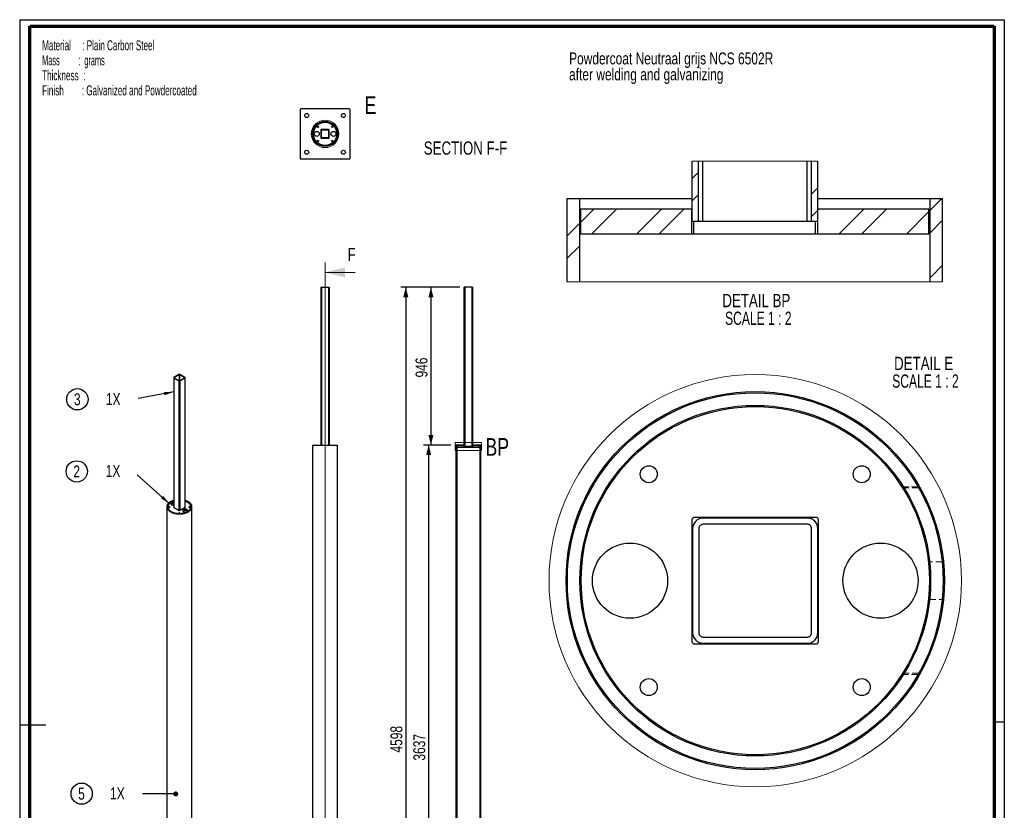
# Paper-space layout 'MA-KB-Support Samenstelling' of a CAD drawing. Header units: millimetres. Extents: x 7 to 203, y 7 to 289.
# Tile 4 of 4: x 7 to 203, y 131 to 289. Entities that reach past the tile are written whole.
import ezdxf

# ---------------------------------------------------------------- set-up
doc = ezdxf.new("R2010")
doc.units = ezdxf.units.MM
doc.linetypes.add('HIDDEN', pattern=[1.905, 1.27, -0.635])
for name, color, linetype in [('FORMAT', 7, 'Continuous'), ('LAYER2', 7, 'Continuous'), ('LOGO', 7, 'Continuous')]:
    doc.layers.add(name, color=color, linetype=linetype)
doc.styles.add('SLDTEXTSTYLE1', font='TXT', dxfattribs={"width": 0.75})
doc.styles.add('SLDTEXTSTYLE11', font='TXT', dxfattribs={"width": 0.681818})
doc.styles.add('SLDTEXTSTYLE15', font='TXT', dxfattribs={"width": 0.55})
doc.styles.add('SLDTEXTSTYLE7', font='TXT', dxfattribs={"width": 0.605})
doc.dimstyles.new('SLDDIMSTYLE0', dxfattribs={"dimtxt": 2.38125, "dimasz": 2, "dimexe": 0, "dimexo": 0.0625, "dimgap": 0.595313, "dimtad": 1, "dimlfac": 30, "dimrnd": 1e-09, "dimzin": 12, "dimdsep": 46, "dimtxsty": 'SLDTEXTSTYLE1', "dimsah": 1, "dimcen": 0.09, "dimadec": 0, "dimazin": 3, "dimtfac": 1, "dimtofl": 0, "dimtmove": 0, "dimatfit": 3, "dimfxl": 1, "dimfrac": 2, "dimtolj": 1, "dimtzin": 12, "dimarcsym": 0})
doc.dimstyles.new('SLDDIMSTYLE2', dxfattribs={"dimtxt": 0.18, "dimasz": 2, "dimexe": 0, "dimexo": 0.0625, "dimgap": 0, "dimtad": 0, "dimtih": 1, "dimtoh": 1, "dimdec": 0, "dimrnd": 1e-09, "dimzin": 0, "dimdsep": 46, "dimtxsty": 'Standard', "dimsah": 1, "dimcen": 0.09, "dimadec": 0, "dimazin": 0, "dimtfac": 2, "dimtdec": 0, "dimtofl": 0, "dimtmove": 0, "dimatfit": 3, "dimfxl": 1, "dimfrac": 2, "dimtolj": 1, "dimtzin": 0, "dimarcsym": 0})
doc.dimstyles.new('SLDDIMSTYLE4', dxfattribs={"dimtxt": 0.18, "dimasz": 1, "dimexe": 0, "dimexo": 0.0625, "dimgap": 0, "dimtad": 0, "dimtih": 1, "dimtoh": 1, "dimdec": 0, "dimrnd": 1e-09, "dimzin": 0, "dimdsep": 46, "dimtxsty": 'Standard', "dimblk1": 'DOT', "dimblk2": 'DOT', "dimsah": 1, "dimcen": 0.09, "dimadec": 0, "dimazin": 0, "dimtfac": 1, "dimtdec": 0, "dimtofl": 0, "dimtmove": 0, "dimatfit": 3, "dimldrblk": 'DOT', "dimfxl": 1, "dimfrac": 2, "dimtolj": 1, "dimtzin": 0, "dimarcsym": 0})

# ---------------------------------------------------------------- blocks, each defined once
blk = doc.blocks.new('SW_NOTE_0_72')
at = {"layer": 'LOGO', "color": 0, "char_height": 2.3813, "attachment_point": 1, "style": 'SLDTEXTSTYLE1'}
for s, insert in [('Powdercoat Neutraal grijs NCS 6502R', (0, 3.07)), ('after welding and galvanizing', (0, -0.11))]:
    blk.add_mtext(s, dxfattribs=dict(at, insert=insert))
blk = doc.blocks.new('SW_NOTE_0_73')
at = {"layer": 'FORMAT', "color": 0, "char_height": 2, "attachment_point": 1}
for s, insert, style in [('Material     : Plain Carbon Steel', (0, 2.58), 'SLDTEXTSTYLE7'), ('Mass         :  grams', (0, -0.42), 'SLDTEXTSTYLE15'), ('Thickness  :', (0, -3.42), 'SLDTEXTSTYLE7'), ('Finish        : Galvanized and Powdercoated', (0, -6.42), 'SLDTEXTSTYLE7')]:
    blk.add_mtext(s, dxfattribs=dict(at, insert=insert, style=style))
blk = doc.blocks.new('SW_NOTE_0_74')
at = {"layer": 'LOGO', "color": 0}
blk.add_circle((-12.05, 0.7), 2.12, dxfattribs=at)
at = {"layer": 'LOGO', "color": 0, "attachment_point": 2, "style": 'SLDTEXTSTYLE1'}
for s, insert, char_height in [('1X', (-4.81, 2), 2.381), ('2', (-12.07, 1.89), 2.38)]:
    blk.add_mtext(s, dxfattribs=dict(at, insert=insert, char_height=char_height))
blk = doc.blocks.new('SW_NOTE_0_76')
at = {"layer": 'LOGO', "color": 0}
blk.add_circle((-12.16, -0.16), 2.12, dxfattribs=at)
at = {"layer": 'LOGO', "color": 0, "attachment_point": 2, "style": 'SLDTEXTSTYLE1'}
for s, insert, char_height in [('3', (-12.18, 1.03), 2.38), ('1X', (-5.01, 1.06), 2.381)]:
    blk.add_mtext(s, dxfattribs=dict(at, insert=insert, char_height=char_height))
blk = doc.blocks.new('SW_NOTE_0_78')
at = {"layer": 'LOGO', "color": 0}
blk.add_circle((-12.16, 0.01), 2.12, dxfattribs=at)
at = {"layer": 'LOGO', "color": 0, "attachment_point": 2, "style": 'SLDTEXTSTYLE1'}
for s, insert, char_height in [('5', (-12.19, 1.2), 2.38), ('1X', (-5.02, 1.26), 2.381)]:
    blk.add_mtext(s, dxfattribs=dict(at, insert=insert, char_height=char_height))
blk = doc.blocks.new('_Dot')
at = {"color": 0, "linetype": 'ByBlock', "lineweight": -2}
blk.add_line((-0.5, 0), (-1, 0), dxfattribs=at)
at = {"color": 0, "linetype": 'ByBlock', "const_width": 0.5}
blk.add_lwpolyline([(-0.25, 0, 1), (0.25, 0, 1)], format="xyb", close=True, dxfattribs=at)
blk = doc.blocks.new('_D_15')
at = {"layer": 'LOGO'}
for p, q in [((94.58, 235.61), (87.92, 235.61)), ((88.92, 235.61), (88.92, 204.08)), ((92.91, 204.08), (87.92, 204.08))]:
    blk.add_line(p, q, dxfattribs=at)
for points in [[(88.92, 235.61), (88.42, 233.61), (89.42, 233.61)], [(88.92, 204.08), (89.42, 206.08), (88.42, 206.08)]]:
    blk.add_solid(points, dxfattribs=at)
at = {"layer": 'LOGO', "insert": (85.85, 217.58), "char_height": 2.381, "attachment_point": 1, "rotation": 90, "style": 'SLDTEXTSTYLE1'}
blk.add_mtext('946', dxfattribs=at)
blk = doc.blocks.new('_D_16')
at = {"layer": 'LOGO'}
for p, q in [((92.91, 204.08), (87.47, 204.08)), ((88.47, 204.08), (88.47, 82.84)), ((90.41, 82.84), (87.47, 82.84))]:
    blk.add_line(p, q, dxfattribs=at)
for points in [[(88.47, 204.08), (87.97, 202.08), (88.97, 202.08)], [(88.47, 82.84), (88.97, 84.84), (87.97, 84.84)]]:
    blk.add_solid(points, dxfattribs=at)
at = {"layer": 'LOGO', "insert": (85.4, 141.09), "char_height": 2.381, "attachment_point": 1, "rotation": 90, "style": 'SLDTEXTSTYLE1'}
blk.add_mtext('3637', dxfattribs=at)
blk = doc.blocks.new('_D_17')
at = {"layer": 'LOGO'}
for p, q in [((94.66, 235.61), (82.91, 235.61)), ((83.91, 235.61), (83.91, 82.34)), ((92.15, 82.34), (82.91, 82.34))]:
    blk.add_line(p, q, dxfattribs=at)
for points in [[(83.91, 235.61), (83.41, 233.61), (84.41, 233.61)], [(83.91, 82.34), (84.41, 84.34), (83.41, 84.34)]]:
    blk.add_solid(points, dxfattribs=at)
at = {"layer": 'LOGO', "insert": (80.84, 142.7), "char_height": 2.381, "attachment_point": 1, "rotation": 90, "style": 'SLDTEXTSTYLE1'}
blk.add_mtext('4598', dxfattribs=at)
blk = doc.blocks.new('SW_NOTE_0_81')
at = {"layer": 'LOGO', "color": 0, "attachment_point": 2}
for s, insert, char_height, style in [('DETAIL E', (6.86, 3.41), 2.646, 'SLDTEXTSTYLE1'), ('SCALE 1 : 2', (7.22, -0.12), 2.6458, 'SLDTEXTSTYLE11')]:
    blk.add_mtext(s, dxfattribs=dict(at, insert=insert, char_height=char_height, style=style))
blk = doc.blocks.new('SW_HATCH_5')
at = {"color": 0, "linetype": 'Continuous', "lineweight": 18}
for p, q in [((25, 11.53), (26.25, 12.78)), ((25, 7.04), (26.25, 8.29)), ((48.75, 8.34), (50, 9.59)), ((72.5, 5.15), (74.76, 7.41)), ((2.75, 2.75), (5.41, 5.41)), ((4.9, 0.41), (9.9, 5.41)), ((13.88, 0.41), (18.88, 5.41)), ((18.37, 0.41), (23.37, 5.41)), ((48.75, 3.85), (50, 5.1)), ((50.13, 5.22), (50.31, 5.41)), ((54.29, 0.41), (59.29, 5.41)), ((58.78, 0.41), (63.78, 5.41)), ((67.76, 0.41), (72.25, 4.9)), ((0, 0), (2.5, 2.5)), ((72.5, 0.66), (75, 3.16)), ((0, -4.49), (2.5, -1.99)), ((72.5, -8.32), (75, -5.82))]:
    blk.add_line(p, q, dxfattribs=at)
blk = doc.blocks.new('SW_NOTE_0_82')
at = {"layer": 'LOGO', "color": 0, "attachment_point": 2}
for s, insert, char_height, style in [('DETAIL BP', (7.94, 3.41), 2.646, 'SLDTEXTSTYLE1'), ('SCALE 1 : 2', (8.33, -0.12), 2.6458, 'SLDTEXTSTYLE11')]:
    blk.add_mtext(s, dxfattribs=dict(at, insert=insert, char_height=char_height, style=style))

psp = doc.layouts.new('MA-KB-Support Samenstelling')

# ---------------------------------------------------------------- hatches: boundary and pattern name
at = {"linetype": 'Continuous', "lineweight": 18}
h = psp.add_hatch(dxfattribs=at)
h.set_pattern_fill('ANSI32', style=0)
h.paths.add_polyline_path([(95.58015, 235.60844), (95.58015, 203.77511), (95.66348, 203.77511), (95.66348, 235.60844)], flags=0)
h = psp.add_hatch(dxfattribs=at)
h.set_pattern_fill('ANSI32', style=0)
h.paths.add_polyline_path([(97.24682, 203.77511), (97.24682, 235.60844), (97.16348, 235.60844), (97.16348, 203.77511)], flags=0)
h = psp.add_hatch(dxfattribs=at)
h.set_pattern_fill('ANSI32', style=0)
h.paths.add_polyline_path([(93.91348, 82.54177), (94.08015, 82.54177), (94.08015, 204.07511), (93.91348, 204.07511)], flags=0)
h = psp.add_hatch(dxfattribs=at)
h.set_pattern_fill('ANSI32', style=0)
h.paths.add_polyline_path([(95.57182, 203.94177), (94.09682, 203.94177), (94.09682, 203.60844), (95.57182, 203.60844)], flags=0)
h = psp.add_hatch(dxfattribs=at)
h.set_pattern_fill('ANSI32', style=0)
h.paths.add_polyline_path([(97.25515, 203.60844), (98.73015, 203.60844), (98.73015, 203.94177), (97.25515, 203.94177)], flags=0)
h = psp.add_hatch(dxfattribs=at)
h.set_pattern_fill('ANSI32', style=0)
h.paths.add_polyline_path([(98.74682, 82.54177), (98.91348, 82.54177), (98.91348, 204.07511), (98.74682, 204.07511)], flags=0)

# ---------------------------------------------------------------- linework, layer by layer
at = {"color": 7, "linetype": 'Continuous', "lineweight": 25}
for p, q in [((72.62822, 271.21873), (62.96155, 271.21873)), ((62.79488, 271.05207), (62.79488, 261.3854)), ((72.79488, 261.3854), (72.79488, 271.05207)), ((66.95322, 267.02707), (66.95322, 265.4104)), ((66.96155, 266.91207), (66.96155, 265.5254)), ((68.60322, 267.0604), (66.98655, 267.0604)), ((66.98655, 265.37707), (68.60322, 265.37707)), ((67.04488, 266.91207), (67.04488, 265.5254)), ((68.48822, 267.05207), (67.10155, 267.05207)), ((68.48822, 266.96873), (67.10155, 266.96873)), ((67.10155, 265.46873), (68.48822, 265.46873)), ((67.10155, 265.3854), (68.48822, 265.3854)), ((68.54488, 265.5254), (68.54488, 266.91207)), ((68.62822, 265.5254), (68.62822, 266.91207)), ((68.63655, 265.4104), (68.63655, 267.02707)), ((70.28266, 266.46873), (70.28235, 266.46873)), ((70.28235, 265.96873), (70.28236, 265.96873)), ((62.96155, 261.21873), (72.62822, 261.21873)), ((141.04087, 248.71703), (141.04087, 260.75478)), ((142.29087, 248.71703), (142.29087, 260.75478)), ((143.14087, 260.75478), (143.14087, 248.71703)), ((163.94087, 260.75478), (163.94087, 248.71703)), ((164.79087, 260.75478), (164.79087, 248.71703)), ((166.04087, 260.75478), (166.04087, 248.71703)), ((116.04087, 253.217), (116.04087, 236.67928)), ((118.54087, 253.217), (116.04087, 253.217)), ((118.54087, 253.217), (118.54087, 236.67928)), ((141.04087, 253.217), (118.54087, 253.217)), ((188.54087, 253.217), (166.04087, 253.217)), ((188.54087, 236.67928), (188.54087, 253.217)), ((191.04087, 253.217), (188.54087, 253.217)), ((191.04087, 236.67928), (191.04087, 253.217)), ((118.79087, 251.21703), (118.79087, 246.21703)), ((140.91587, 251.21703), (118.79087, 251.21703)), ((140.91587, 251.21703), (140.91587, 246.21703)), ((141.04087, 251.21703), (140.91587, 251.21703)), ((166.16587, 251.21703), (166.04087, 251.21703)), ((166.16587, 246.21703), (166.16587, 251.21703)), ((188.29087, 251.21703), (166.16587, 251.21703)), ((188.29087, 246.21703), (188.29087, 251.21703)), ((142.29087, 248.71703), (141.04087, 248.71703)), ((143.14087, 248.71703), (142.29087, 248.71703)), ((163.94087, 248.71703), (143.14087, 248.71703)), ((164.79087, 248.71703), (163.94087, 248.71703)), ((166.04087, 248.71703), (164.79087, 248.71703)), ((140.91587, 246.21703), (118.79087, 246.21703)), ((141.41587, 246.21703), (140.91587, 246.21703)), ((165.66587, 246.21703), (141.41587, 246.21703)), ((166.16587, 246.21703), (165.66587, 246.21703)), ((188.29087, 246.21703), (166.16587, 246.21703)), ((66.96155, 235.60844), (66.96155, 204.07511)), ((66.96155, 235.60844), (67.10155, 235.60844)), ((67.10155, 235.60844), (68.48822, 235.60844)), ((68.48822, 235.60844), (68.62822, 235.60844)), ((68.62822, 235.60844), (68.62822, 204.07511)), ((95.58015, 203.77511), (95.58015, 235.60844)), ((95.66348, 235.60844), (95.58015, 235.60844)), ((95.66348, 203.77511), (95.66348, 235.60844)), ((95.72015, 235.60844), (95.66348, 235.60844)), ((95.72015, 235.60844), (95.72015, 203.77511)), ((97.10682, 235.60844), (95.72015, 235.60844)), ((97.10682, 235.60844), (97.10682, 203.77511)), ((97.16348, 235.60844), (97.10682, 235.60844)), ((97.16348, 235.60844), (97.16348, 203.77511)), ((97.24682, 235.60844), (97.16348, 235.60844)), ((97.24682, 235.60844), (97.24682, 203.77511)), ((38.62704, 218.15486), (37.64652, 217.58882)), ((38.68596, 218.12085), (37.70544, 217.5548)), ((39.74663, 217.5548), (38.7661, 218.12085)), ((39.80555, 217.58882), (38.82503, 218.15486)), ((37.60551, 217.53167), (37.60551, 191.63426)), ((37.64652, 217.47452), (38.62704, 216.90848)), ((37.70544, 217.50854), (38.68596, 216.9425)), ((38.7661, 216.9425), (39.74663, 217.50854)), ((38.82503, 216.90848), (39.80555, 217.47452)), ((39.84656, 191.63426), (39.84656, 217.53167)), ((65.29488, 204.07511), (65.29488, 82.84177)), ((65.29488, 204.07511), (67.79488, 204.07511)), ((67.79488, 204.07511), (70.29488, 204.07511)), ((70.29488, 126.87101), (70.29488, 204.07511)), ((93.91348, 204.07511), (93.91348, 82.54177)), ((94.08015, 204.07511), (93.91348, 204.07511)), ((94.08015, 204.07511), (94.08015, 82.54177)), ((95.58015, 204.07511), (94.08015, 204.07511)), ((94.09682, 203.94177), (94.09682, 203.60844)), ((95.57182, 203.94177), (94.09682, 203.94177)), ((95.57182, 203.60844), (94.09682, 203.60844)), ((95.57182, 203.94177), (95.57182, 203.60844)), ((95.58015, 203.94177), (95.57182, 203.94177)), ((95.60515, 203.60844), (95.57182, 203.60844)), ((95.66348, 203.77511), (95.58015, 203.77511)), ((97.22182, 203.60844), (95.60515, 203.60844)), ((95.72015, 203.77511), (95.66348, 203.77511)), ((97.10682, 203.77511), (95.72015, 203.77511)), ((97.16348, 203.77511), (97.10682, 203.77511)), ((97.24682, 203.77511), (97.16348, 203.77511)), ((97.25515, 203.60844), (97.22182, 203.60844)), ((98.74682, 204.07511), (97.24682, 204.07511)), ((97.25515, 203.94177), (97.24682, 203.94177)), ((97.25515, 203.60844), (97.25515, 203.94177)), ((98.73015, 203.94177), (97.25515, 203.94177)), ((98.73015, 203.60844), (97.25515, 203.60844)), ((98.73015, 203.60844), (98.73015, 203.94177)), ((98.74682, 82.54177), (98.74682, 204.07511)), ((98.91348, 204.07511), (98.74682, 204.07511)), ((98.91348, 82.54177), (98.91348, 204.07511)), ((36.22603, 191.78342), (36.22603, 92.62453)), ((36.40937, 191.67454), (36.40937, 191.62271)), ((37.60551, 191.71483), (37.55931, 191.68815)), ((37.55931, 191.66094), (38.70246, 191.00101)), ((38.7496, 191.00101), (39.89276, 191.66094)), ((39.89276, 191.68815), (39.84656, 191.71483)), ((41.0427, 191.62271), (41.0427, 191.67454)), ((41.22603, 92.62453), (41.22603, 191.78342)), ((141.02191, 189.1424), (141.02191, 164.8924)), ((165.77191, 189.6424), (141.52191, 189.6424)), ((164.04691, 189.5174), (143.24691, 189.5174)), ((166.27191, 164.8924), (166.27191, 189.1424)), ((141.14691, 187.4174), (141.14691, 166.6174)), ((142.39691, 187.4174), (142.39691, 166.6174)), ((164.04691, 188.2674), (143.24691, 188.2674)), ((164.89691, 166.6174), (164.89691, 187.4174)), ((166.14691, 166.6174), (166.14691, 187.4174)), ((190.96366, 180.7674), (190.95894, 180.7674)), ((190.95894, 173.2674), (190.95911, 173.2674)), ((143.24691, 165.7674), (164.04691, 165.7674)), ((141.52191, 164.3924), (165.77191, 164.3924)), ((143.24691, 164.5174), (164.04691, 164.5174))]:
    psp.add_line(p, q, dxfattribs=at)
at = {"color": 7, "linetype": 'Continuous', "lineweight": 18}
for p, q in [((166.04087, 260.75478), (141.04087, 260.75478)), ((67.79488, 240.56114), (67.79488, 75.16086)), ((73.79488, 238.56114), (67.79488, 238.56114)), ((116.04087, 236.67928), (191.04087, 236.67928)), ((93.78484, 204.57762), (99.04212, 204.57762)), ((93.78484, 204.57762), (93.78484, 202.97259)), ((99.04212, 204.57762), (99.04212, 202.97259)), ((93.78484, 202.97259), (99.04212, 202.97259))]:
    psp.add_line(p, q, dxfattribs=at)
at = {"color": 8, "linetype": 'Continuous', "lineweight": 25}
for p, q in [((141.41587, 246.21703), (141.41587, 248.71703)), ((165.66587, 246.21703), (165.66587, 248.71703)), ((67.10155, 235.60844), (67.10155, 204.07511)), ((68.48822, 235.60844), (68.48822, 204.07511)), ((38.68596, 218.12085), (38.68596, 216.9425)), ((38.7661, 218.12085), (38.7661, 216.9425)), ((37.64652, 217.47452), (37.64652, 191.61059)), ((37.70544, 217.5548), (37.70544, 217.50854)), ((38.62704, 216.90848), (38.62704, 191.04455)), ((38.82503, 216.90848), (38.82503, 191.04455)), ((39.74663, 217.5548), (39.74663, 217.50854)), ((39.80555, 217.47452), (39.80555, 191.61059)), ((95.60515, 203.60844), (95.60515, 203.77511)), ((97.22182, 203.60844), (97.22182, 203.77511)), ((37.55931, 191.66094), (37.55931, 191.68815)), ((39.89276, 191.66094), (39.89276, 191.68815))]:
    psp.add_line(p, q, dxfattribs=at)
at = {"color": 7, "linetype": 'HIDDEN', "lineweight": 18}
for p, q in [((186.12286, 195.7674), (183.20089, 195.7674)), ((186.26592, 195.5174), (183.35802, 195.5174)), ((190.95894, 180.7674), (188.45042, 180.7674)), ((188.44544, 173.2674), (190.95894, 173.2674)), ((186.12286, 158.2674), (183.20089, 158.2674)), ((186.26592, 158.5174), (183.35802, 158.5174))]:
    psp.add_line(p, q, dxfattribs=at)
at = {"color": 7, "linetype": 'Continuous', "lineweight": 25, "flags": 128}
for points in [[(37.60551, 193.07355), (37.54516, 193.05549), (37.39595, 193.00543), (37.25308, 192.94954), (37.11723, 192.8881), (36.98904, 192.82139), (36.86914, 192.74974), (36.75808, 192.67348), (36.65639, 192.59298), (36.56458, 192.50862), (36.48306, 192.42081), (36.41223, 192.32995), (36.35243, 192.2365), (36.30393, 192.14088), (36.26698, 192.04356), (36.24175, 191.94501), (36.22836, 191.84568), (36.22687, 191.74605), (36.23729, 191.64661), (36.25957, 191.54781), (36.29361, 191.45014), (36.33923, 191.35405), (36.39623, 191.26002), (36.46433, 191.16847), (36.54321, 191.07986), (36.6325, 190.9946), (36.73176, 190.9131), (36.84052, 190.83574), (36.95827, 190.76291)], [(37.60551, 192.96494), (37.46454, 192.91659), (37.32772, 192.86175), (37.19803, 192.80142), (37.07612, 192.73589), (36.96262, 192.66552), (36.8581, 192.59065), (36.76311, 192.51166), (36.67812, 192.42897), (36.60356, 192.34298), (36.53982, 192.25415), (36.48722, 192.16291), (36.44602, 192.06974), (36.41645, 191.97512), (36.39865, 191.87951), (36.3927, 191.78342), (36.39865, 191.68732), (36.41645, 191.59172), (36.44602, 191.49709), (36.48722, 191.40392), (36.53982, 191.31269), (36.60356, 191.22385), (36.67812, 191.13787), (36.76311, 191.05517), (36.8581, 190.97619), (36.96262, 190.90132), (37.07612, 190.83094)], [(37.60551, 192.84508), (37.47355, 192.79962), (37.33771, 192.74518), (37.20894, 192.68527), (37.0879, 192.62022), (36.97521, 192.55034), (36.87145, 192.47601), (36.77713, 192.39759), (36.69274, 192.31548), (36.61872, 192.23011), (36.55543, 192.14191), (36.50321, 192.05133), (36.46231, 191.95883), (36.43295, 191.86487), (36.41527, 191.76995), (36.40937, 191.67454), (36.41204, 191.61037)], [(36.95827, 190.76291), (37.08444, 190.69493), (37.21844, 190.63214), (37.35961, 190.57484), (37.50731, 190.5233), (37.66081, 190.47777), (37.81938, 190.43845), (37.98228, 190.40555), (38.14872, 190.37921), (38.31791, 190.35956), (38.48905, 190.3467), (38.66131, 190.34068), (38.83389, 190.34154), (39.00595, 190.34927), (39.17667, 190.36384), (39.34525, 190.38517), (39.51088, 190.41316), (39.67277, 190.44769), (39.83014, 190.48857), (39.98226, 190.53563), (40.12839, 190.58864), (40.26783, 190.64734), (40.39993, 190.71145), (40.52405, 190.78067), (40.6396, 190.85467), (40.74604, 190.9331), (40.84284, 191.01558), (40.92956, 191.10172), (41.00578, 191.1911), (41.07114, 191.28331), (41.12532, 191.3779), (41.16806, 191.47443), (41.19917, 191.57242), (41.2185, 191.67143), (41.22594, 191.77096), (41.22147, 191.87056), (41.20511, 191.96974), (41.17694, 192.06803), (41.13709, 192.16496), (41.08574, 192.26008), (41.02315, 192.35293), (40.94962, 192.44306), (40.86549, 192.53005), (40.77116, 192.61348), (40.66709, 192.69295), (40.55376, 192.76809), (40.43173, 192.83854), (40.30157, 192.90396), (40.1639, 192.96404), (40.01938, 193.0185), (39.86869, 193.06707), (39.84656, 193.07355)], [(37.60551, 192.64158), (37.59534, 192.64221), (37.5188, 192.64305), (37.44294, 192.63714), (37.36953, 192.62462), (37.30029, 192.60577), (37.23685, 192.58105), (37.18069, 192.55102), (37.13312, 192.51639), (37.09527, 192.47798), (37.06802, 192.43669), (37.05201, 192.39347), (37.04761, 192.34936), (37.05494, 192.30537), (37.0738, 192.26254), (37.10377, 192.22188), (37.14414, 192.18433), (37.19397, 192.15078)], [(37.07612, 190.83094), (37.19803, 190.76542), (37.32772, 190.70508), (37.46454, 190.65024), (37.60779, 190.60118), (37.75673, 190.55814), (37.91062, 190.52134), (38.06866, 190.49098), (38.23005, 190.4672), (38.39397, 190.45012), (38.55958, 190.43984), (38.72603, 190.43641), (38.89249, 190.43984), (39.0581, 190.45012), (39.22202, 190.4672), (39.38341, 190.49098), (39.54145, 190.52134), (39.69534, 190.55814), (39.84428, 190.60118), (39.98753, 190.65024), (40.12435, 190.70508), (40.25404, 190.76542), (40.37595, 190.83094), (40.48945, 190.90132), (40.59396, 190.97619), (40.68896, 191.05517), (40.77395, 191.13787), (40.84851, 191.22385), (40.91225, 191.31269), (40.96485, 191.40392), (41.00604, 191.49709), (41.03562, 191.59172), (41.05342, 191.68732), (41.05937, 191.78342), (41.05342, 191.87951), (41.03562, 191.97512), (41.00604, 192.06974), (40.96485, 192.16291), (40.91225, 192.25415), (40.84851, 192.34298), (40.77395, 192.42897), (40.68896, 192.51166), (40.59396, 192.59065), (40.48945, 192.66552), (40.37595, 192.73589), (40.25404, 192.80142), (40.12435, 192.86175), (39.98753, 192.91659), (39.84656, 192.96494)], [(41.04003, 191.61037), (41.0427, 191.67454), (41.0368, 191.76995), (41.01912, 191.86487), (40.98976, 191.95883), (40.94886, 192.05133), (40.89663, 192.14191), (40.83335, 192.23011), (40.75932, 192.31548), (40.67494, 192.39759), (40.58062, 192.47601), (40.47685, 192.55034), (40.36417, 192.62022), (40.24313, 192.68527), (40.11436, 192.74518), (39.97852, 192.79962), (39.84656, 192.84508)], [(36.64243, 191.62828), (36.67279, 191.61577), (36.70855, 191.60962), (36.74582, 191.61051), (36.78058, 191.61834), (36.80905, 191.63226), (36.82815, 191.65076), (36.8358, 191.67184), (36.83119, 191.69321), (36.8148, 191.71256), (36.78842, 191.72779), (36.7549, 191.73725), (36.71788, 191.73991), (36.68137, 191.7355), (36.64932, 191.72447), (36.62521, 191.70804), (36.61164, 191.68797), (36.6101, 191.66645), (36.62075, 191.64581), (36.64243, 191.62828)], [(37.60551, 192.3694), (37.59534, 192.37003), (37.5188, 192.37087), (37.44294, 192.36496), (37.36953, 192.35244), (37.30029, 192.33359), (37.23685, 192.30887), (37.18069, 192.27884), (37.13312, 192.24421), (37.10658, 192.21879)], [(39.55099, 190.7901), (39.60911, 190.76134), (39.67414, 190.73803), (39.74458, 190.72073), (39.81877, 190.70984), (39.89497, 190.70561), (39.97139, 190.70815), (40.04625, 190.71739), (40.11778, 190.73313), (40.18432, 190.75498), (40.2443, 190.78243), (40.29631, 190.81486), (40.33915, 190.85148), (40.37179, 190.89145), (40.39349, 190.93383), (40.40372, 190.97763), (40.40225, 191.02181), (40.38912, 191.06534), (40.36463, 191.10721), (40.32936, 191.14643), (40.28413, 191.18208), (40.23, 191.21333), (40.16824, 191.23944), (40.1003, 191.25981), (40.02778, 191.27394), (39.95236, 191.28153), (39.87583, 191.28237), (39.79997, 191.27646), (39.72655, 191.26394), (39.65732, 191.24509), (39.59387, 191.22037), (39.53771, 191.19034), (39.49015, 191.15571), (39.4523, 191.1173), (39.42505, 191.07601), (39.40903, 191.03279), (39.40464, 190.98868), (39.41196, 190.94469), (39.43082, 190.90186), (39.46079, 190.8612), (39.50117, 190.82365), (39.55099, 190.7901)], [(40.34548, 190.85811), (40.32936, 190.87425), (40.28413, 190.9099), (40.23, 190.94115), (40.16824, 190.96726), (40.1003, 190.98763), (40.02778, 191.00176), (39.95236, 191.00935), (39.87583, 191.01019), (39.79997, 191.00428), (39.72655, 190.99176), (39.65732, 190.97291), (39.59387, 190.94819), (39.53771, 190.91816), (39.49015, 190.88353), (39.46361, 190.85811)], [(40.64936, 191.62828), (40.67973, 191.61577), (40.71549, 191.60962), (40.75276, 191.61051), (40.78752, 191.61834), (40.81599, 191.63226), (40.83508, 191.65076), (40.84274, 191.67184), (40.83813, 191.69321), (40.82174, 191.71256), (40.79536, 191.72779), (40.76184, 191.73725), (40.72482, 191.73991), (40.68831, 191.7355), (40.65626, 191.72447), (40.63214, 191.70804), (40.61858, 191.68797), (40.61704, 191.66645), (40.62769, 191.64581), (40.64936, 191.62828)], [(38.6459, 190.4717), (38.67626, 190.45919), (38.71202, 190.45304), (38.74929, 190.45393), (38.78405, 190.46176), (38.81252, 190.47568), (38.83161, 190.49418), (38.83927, 190.51526), (38.83466, 190.53664), (38.81827, 190.55598), (38.79189, 190.57121), (38.75837, 190.58067), (38.72135, 190.58334), (38.68484, 190.57892), (38.65279, 190.56789), (38.62867, 190.55146), (38.61511, 190.53139), (38.61357, 190.50987), (38.62422, 190.48923), (38.6459, 190.4717)]]:
    psp.add_lwpolyline(points, dxfattribs=at)
at = {"color": 7, "linetype": 'Continuous', "lineweight": 25}
for centre, radius in [((64.12822, 269.8854), 0.4), ((71.46155, 269.8854), 0.4), ((67.79488, 266.21873), 2.51667), ((67.79488, 266.21873), 2.5), ((67.79488, 266.21873), 2.33333), ((67.79488, 266.21873), 2.31667), ((66.37822, 267.6354), 0.11333), ((69.21155, 267.6354), 0.11333), ((66.12822, 266.21873), 0.5), ((69.46155, 266.21873), 0.5), ((66.37822, 264.80207), 0.11333), ((69.21155, 264.80207), 0.11333), ((64.12822, 262.55207), 0.4), ((71.46155, 262.55207), 0.4), ((153.64691, 177.0174), 37.75), ((153.64691, 177.0174), 37.5), ((153.64691, 177.0174), 35), ((153.64691, 177.0174), 34.75), ((132.39691, 198.2674), 1.7), ((174.89691, 198.2674), 1.7), ((128.64691, 177.0174), 7.5), ((178.64691, 177.0174), 7.5), ((132.39691, 155.7674), 1.7), ((174.89691, 155.7674), 1.7)]:
    psp.add_circle(centre, radius, dxfattribs=at)
at = {"color": 7, "linetype": 'Continuous', "lineweight": 18}
for centre, radius in [((67.79488, 266.21873), 2.74353), ((153.64691, 177.01743), 41.15291)]:
    psp.add_circle(centre, radius, dxfattribs=at)
at = {"color": 7, "linetype": 'Continuous', "lineweight": 25}
for centre, radius, start, end in [((62.96155, 271.05207), 0.16667, 90, 180), ((72.62822, 271.05207), 0.16667, 0, 90), ((66.98655, 267.02707), 0.03333, 90, 180), ((66.98655, 265.4104), 0.03333, 180, 270), ((67.10155, 266.91207), 0.14, 90, 180), ((67.10155, 265.5254), 0.14, 180, 270), ((67.10155, 266.91207), 0.05667, 90, 180), ((67.10155, 265.5254), 0.05667, 180, 270), ((68.48822, 266.91207), 0.14, 0, 90), ((68.48822, 266.91207), 0.05667, 0, 90), ((68.48822, 265.5254), 0.05667, 270, 0), ((68.48822, 265.5254), 0.14, 270, 0), ((68.60322, 267.02707), 0.03333, 0, 90), ((68.60322, 265.4104), 0.03333, 270, 0), ((62.96155, 261.3854), 0.16667, 180, 270), ((72.62822, 261.3854), 0.16667, 270, 0), ((38.72603, 217.9638), 0.21518, 62.6096722, 117.3903278), ((38.72603, 218.04351), 0.0871, 62.6096722, 117.3903278), ((37.66821, 217.53167), 0.06113, 110.7834208, 249.2165792), ((37.71422, 217.53167), 0.02474, 110.7834208, 249.2165792), ((38.72603, 217.09954), 0.21518, 242.6096722, 297.3903278), ((38.72603, 217.01983), 0.0871, 242.6096722, 297.3903278), ((39.73785, 217.53167), 0.02474, 290.7834208, 69.2165792), ((39.78386, 217.53167), 0.06113, 290.7834208, 69.2165792), ((37.54015, 192.80908), 0.74377, 242.2617866, 275.0419799), ((37.56447, 191.67454), 0.01455, 110.7834208, 249.2165792), ((38.72603, 191.0465), 0.05123, 242.6096722, 297.3903278), ((39.8876, 191.67454), 0.01455, 290.7834208, 69.2165792), ((141.52191, 189.1424), 0.5, 90.0000454, 179.9999546), ((143.24691, 187.4174), 2.1, 90.0000332, 179.9999668), ((164.04691, 187.4174), 2.1, 0.0000332, 89.9999668), ((165.77191, 189.1424), 0.5, 0.0000454, 89.9999546), ((143.24691, 187.4174), 0.85, 89.9999837, 180.0000163), ((164.04691, 187.4174), 0.85, 359.9999837, 90.0000163), ((143.24691, 166.6174), 2.1, 180.0000332, 269.9999668), ((143.24691, 166.6174), 0.85, 179.9999837, 270.0000163), ((164.04691, 166.6174), 0.85, 269.9999837, 0.0000163), ((164.04691, 166.6174), 2.1, 270.0000332, 359.9999668), ((141.52191, 164.8924), 0.5, 180.0000454, 269.9999546), ((165.77191, 164.8924), 0.5, 270.0000454, 359.9999546)]:
    psp.add_arc(centre, radius, start, end, dxfattribs=at)
at = {"color": 7, "linetype": 'Continuous', "lineweight": 18}
psp.add_solid([(67.79488, 238.56114), (71.79488, 237.56114), (71.79488, 239.56114)], dxfattribs=at)
at = {"layer": 'LAYER2', "lineweight": 70}
for p, q in [((8.85193, 9.38997), (8.85193, 287.70219)), ((8.85193, 287.70219), (201.35193, 287.70219)), ((201.35193, 287.70219), (201.35193, 9.38997))]:
    psp.add_line(p, q, dxfattribs=at)
at = {"layer": 'LOGO'}
for p, q in [((6.85193, 289.01784), (203.35304, 289.01784)), ((6.85193, 289.01784), (6.85193, 7.38997)), ((203.35304, 289.01784), (203.35304, 7.38997)), ((6.85193, 148.20391), (12.08922, 148.20391)), ((203.35304, 148.74438), (201.35193, 148.74438))]:
    psp.add_line(p, q, dxfattribs=at)

# ---------------------------------------------------------------- block references
at = {"color": 7, "linetype": 'Continuous', "lineweight": 18}
psp.add_blockref('SW_HATCH_5', (116.04087, 245.80773), dxfattribs=at)
at = {"layer": 'FORMAT', "color": 218}
psp.add_blockref('SW_NOTE_0_73', (11.33062, 282.32167), dxfattribs=at)
at = {"layer": 'LOGO'}
for name, p in [('SW_NOTE_0_72', (116.49265, 279.39897)), ('SW_NOTE_0_82', (145.92783, 230.85137)), ('SW_NOTE_0_81', (180.3965, 218.30504)), ('SW_NOTE_0_76', (30.52584, 213.39258)), ('SW_NOTE_0_74', (30.29388, 198.12456)), ('SW_NOTE_0_78', (31.37248, 134.47208))]:
    psp.add_blockref(name, p, dxfattribs=at)

# ---------------------------------------------------------------- texts
at = {"color": 7, "linetype": 'Continuous', "lineweight": 18, "attachment_point": 1, "style": 'SLDTEXTSTYLE1'}
for s, insert, char_height in [('E', (75.66996, 273.70864), 3.52778), ('BP', (99.79564, 205.47818), 3.527778)]:
    psp.add_mtext(s, dxfattribs=dict(at, insert=insert, char_height=char_height))
at = {"color": 7, "linetype": 'Continuous', "insert": (72.28703, 243.46167), "char_height": 2.64583, "attachment_point": 1, "style": 'SLDTEXTSTYLE1'}
psp.add_mtext('F', dxfattribs=at)
at = {"layer": 'LOGO', "insert": (95.82014, 264.71119), "char_height": 2.6458333, "attachment_point": 2, "style": 'SLDTEXTSTYLE1'}
psp.add_mtext('SECTION F-F', dxfattribs=at)

# ---------------------------------------------------------------- dimensions: what is measured, and where the dimension line sits
at = {"layer": 'LOGO'}
for base, p1, p2, picture, middle in [((83.91348, 82.34177), (95.66348, 235.60844), (93.14682, 82.34177), '_D_17', (83.91348, 146.22329)), ((88.91659, 204.07511), (95.58015, 235.60844), (93.91348, 204.07511), '_D_15', (88.91659, 220.21876)), ((88.47443, 82.84177), (93.91348, 204.07511), (91.41348, 82.84177), '_D_16', (88.47443, 144.60538))]:
    dim = psp.add_linear_dim(base=base, p1=p1, p2=p2, angle=90, dimstyle='SLDDIMSTYLE0', dxfattribs=at)
    dim.commit()
    dim.dimension.update_dxf_attribs({"geometry": picture, "text_midpoint": middle, "dimtype": 160})

# ---------------------------------------------------------------- leaders
for points, dimstyle in [([(37.64652, 214.71805), (30.52584, 213.39258)], 'SLDDIMSTYLE2'), ([(36.75375, 192.37614), (30.29388, 198.12456)], 'SLDDIMSTYLE2'), ([(37.99001, 134.42935), (31.37248, 134.47208)], 'SLDDIMSTYLE4')]:
    psp.add_leader(points, dimstyle=dimstyle, dxfattribs=at)

doc.saveas('drawing.dxf')
